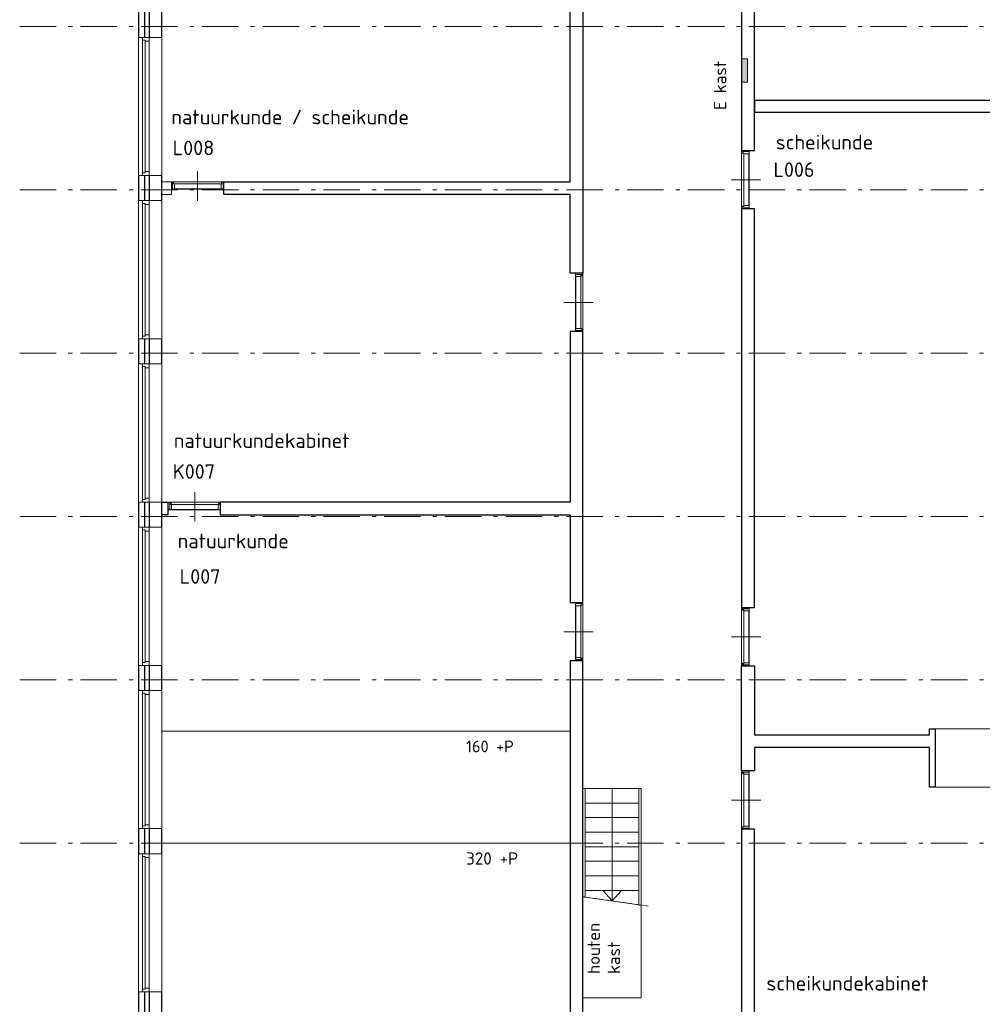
# Model space of a CAD drawing. Header units: millimetres. Extents: x -28579 to 211491, y -26192 to 102706.
# Tile 2 of 48: x -12142 to 4363, y -14094 to 2791. Entities that reach past the tile are written whole.
import ezdxf

# ---------------------------------------------------------------- set-up
doc = ezdxf.new("R2010")
doc.units = ezdxf.units.MM
doc.header["$LTSCALE"] = 100
doc.linetypes.add('STYLE_06', pattern=[1.041641, 0.625, -0.208282, 0.069427, -0.138931])
doc.layers.add('AL22FF1-_KALKZANDST', color=2, linetype='Continuous')
doc.layers.add('None', color=7, linetype='Continuous', lineweight=5)
doc.styles.add('Tekton Plus Regular', font='isocpeur.ttf')

# ---------------------------------------------------------------- blocks, each defined once
blk = doc.blocks.new('Group-57')
at = {"color": 8, "linetype": 'Continuous', "lineweight": 5}
blk.add_wipeout([(-56967, -27760), (-56967, -29619), (-55967, -29760), (-55967, -27760)], dxfattribs=at).dxf.layer = 'None'
at = {"layer": 'None', "color": 8, "linetype": 'STYLE_06', "lineweight": 5}
blk.add_line((-55847, -29777), (-57118, -29597), dxfattribs=at)
at = {"layer": 'None', "color": 8, "linetype": 'Continuous', "lineweight": 5}
blk.add_lwpolyline([(-56967, -27760), (-56967, -29619), (-55967, -29760), (-55967, -27760)], close=True, dxfattribs=at)
at = {"color": 8, "linetype": 'Continuous', "lineweight": 5}
blk.add_wipeout([(-56967, -27760), (-55967, -27760), (-55967, -28010), (-56967, -28010)], dxfattribs=at).dxf.layer = 'None'
at = {"layer": 'None', "color": 8, "linetype": 'Continuous', "lineweight": 5}
blk.add_lwpolyline([(-56967, -27760), (-55967, -27760), (-55967, -28010), (-56967, -28010)], close=True, dxfattribs=at)
at = {"color": 8, "linetype": 'Continuous', "lineweight": 5}
blk.add_wipeout([(-56967, -28010), (-55967, -28010), (-55967, -28260), (-56967, -28260)], dxfattribs=at).dxf.layer = 'None'
at = {"layer": 'None', "color": 8, "linetype": 'Continuous', "lineweight": 5}
blk.add_lwpolyline([(-56967, -28010), (-55967, -28010), (-55967, -28260), (-56967, -28260)], close=True, dxfattribs=at)
at = {"color": 8, "linetype": 'Continuous', "lineweight": 5}
blk.add_wipeout([(-56967, -28260), (-55967, -28260), (-55967, -28510), (-56967, -28510)], dxfattribs=at).dxf.layer = 'None'
at = {"layer": 'None', "color": 8, "linetype": 'Continuous', "lineweight": 5}
blk.add_lwpolyline([(-56967, -28260), (-55967, -28260), (-55967, -28510), (-56967, -28510)], close=True, dxfattribs=at)
at = {"color": 8, "linetype": 'Continuous', "lineweight": 5}
blk.add_wipeout([(-56967, -28510), (-55967, -28510), (-55967, -28760), (-56967, -28760)], dxfattribs=at).dxf.layer = 'None'
at = {"layer": 'None', "color": 8, "linetype": 'Continuous', "lineweight": 5}
blk.add_lwpolyline([(-56967, -28510), (-55967, -28510), (-55967, -28760), (-56967, -28760)], close=True, dxfattribs=at)
at = {"color": 8, "linetype": 'Continuous', "lineweight": 5}
blk.add_wipeout([(-56967, -28760), (-55967, -28760), (-55967, -29010), (-56967, -29010)], dxfattribs=at).dxf.layer = 'None'
at = {"layer": 'None', "color": 8, "linetype": 'Continuous', "lineweight": 5}
blk.add_lwpolyline([(-56967, -28760), (-55967, -28760), (-55967, -29010), (-56967, -29010)], close=True, dxfattribs=at)
at = {"color": 8, "linetype": 'Continuous', "lineweight": 5}
blk.add_wipeout([(-56967, -29010), (-55967, -29010), (-55967, -29260), (-56967, -29260)], dxfattribs=at).dxf.layer = 'None'
at = {"layer": 'None', "color": 8, "linetype": 'Continuous', "lineweight": 5}
blk.add_lwpolyline([(-56967, -29010), (-55967, -29010), (-55967, -29260), (-56967, -29260)], close=True, dxfattribs=at)
at = {"color": 8, "linetype": 'Continuous', "lineweight": 5}
blk.add_wipeout([(-56967, -29260), (-55967, -29260), (-55967, -29510), (-56967, -29510)], dxfattribs=at).dxf.layer = 'None'
at = {"layer": 'None', "color": 8, "linetype": 'Continuous', "lineweight": 5}
for p, q in [((-56467, -27760), (-56467, -29689)), ((-56467, -29689), (-56627, -29510)), ((-56467, -29689), (-56307, -29510))]:
    blk.add_line(p, q, dxfattribs=at)
blk.add_lwpolyline([(-56967, -29260), (-55967, -29260), (-55967, -29510), (-56967, -29510)], close=True, dxfattribs=at)
at = {"color": 8, "linetype": 'Continuous', "lineweight": 5}
for points in [[(-56967, -27760), (-56927, -27760), (-56927, -29619), (-56967, -29619)], [(-56007, -27760), (-55967, -27760), (-55967, -29760), (-56007, -29760)]]:
    blk.add_wipeout(points, dxfattribs=at).dxf.layer = 'None'
at = {"layer": 'None', "color": 8, "linetype": 'Continuous', "lineweight": 5}
for points in [[(-56967, -27760), (-56927, -27760), (-56927, -29619), (-56967, -29619)], [(-56007, -27760), (-55967, -27760), (-55967, -29760), (-56007, -29760)]]:
    blk.add_lwpolyline(points, close=True, dxfattribs=at)
blk = doc.blocks.new('Group-68')
at = {"color": 8, "linetype": 'Continuous', "lineweight": 5}
blk.add_wipeout([(-63187, -22980), (-64053, -22980), (-64053, -22850), (-63187, -22850)], dxfattribs=at).dxf.layer = 'None'
at = {"layer": 'None', "color": 8, "linetype": 'Continuous', "lineweight": 5}
blk.add_lwpolyline([(-63187, -22980), (-64053, -22980), (-64053, -22850), (-63187, -22850)], close=True, dxfattribs=at)
at = {"color": 8, "linetype": 'Continuous', "lineweight": 5}
blk.add_wipeout([(-63210, -22889), (-64030, -22889), (-64030, -22850), (-63210, -22850)], dxfattribs=at).dxf.layer = 'None'
at = {"layer": 'None', "color": 8, "linetype": 'Continuous', "lineweight": 5}
blk.add_lwpolyline([(-63210, -22889), (-64030, -22889), (-64030, -22850), (-63210, -22850)], close=True, dxfattribs=at)
at = {"color": 8, "linetype": 'Continuous', "lineweight": 5}
blk.add_wipeout([(-63220, -22975), (-64020, -22975), (-64020, -22889), (-63220, -22889)], dxfattribs=at).dxf.layer = 'None'
at = {"layer": 'None', "color": 8, "linetype": 'Continuous', "lineweight": 5}
for p, q in [((-63622, -22677), (-63622, -23177)), ((-64053, -22965), (-64053, -22865)), ((-63187, -22965), (-63187, -22865))]:
    blk.add_line(p, q, dxfattribs=at)
for points in [[(-64070, -22865), (-64070, -22850), (-64035, -22850), (-64035, -22889), (-64020, -22889), (-64020, -22980), (-64070, -22980), (-64070, -22965)], [(-63170, -22865), (-63170, -22850), (-63205, -22850), (-63205, -22889), (-63220, -22889), (-63220, -22980), (-63170, -22980), (-63170, -22965)]]:
    blk.add_lwpolyline(points, dxfattribs=at)
blk.add_lwpolyline([(-63220, -22975), (-64020, -22975), (-64020, -22889), (-63220, -22889)], close=True, dxfattribs=at)
blk = doc.blocks.new('Group-70')
at = {"color": 8, "linetype": 'Continuous', "lineweight": 5}
blk.add_wipeout([(-54117, -16839), (-54117, -17801), (-54247, -17801), (-54247, -16839)], dxfattribs=at).dxf.layer = 'None'
at = {"layer": 'None', "color": 8, "linetype": 'Continuous', "lineweight": 5}
blk.add_lwpolyline([(-54117, -16839), (-54117, -17801), (-54247, -17801), (-54247, -16839)], close=True, dxfattribs=at)
at = {"color": 8, "linetype": 'Continuous', "lineweight": 5}
blk.add_wipeout([(-54208, -16865), (-54208, -17776), (-54247, -17776), (-54247, -16865)], dxfattribs=at).dxf.layer = 'None'
at = {"layer": 'None', "color": 8, "linetype": 'Continuous', "lineweight": 5}
blk.add_lwpolyline([(-54208, -16865), (-54208, -17776), (-54247, -17776), (-54247, -16865)], close=True, dxfattribs=at)
at = {"color": 8, "linetype": 'Continuous', "lineweight": 5}
blk.add_wipeout([(-54122, -16876), (-54122, -17765), (-54208, -17765), (-54208, -16876)], dxfattribs=at).dxf.layer = 'None'
at = {"layer": 'None', "color": 8, "linetype": 'Continuous', "lineweight": 5}
for p, q in [((-54132, -16839), (-54232, -16839)), ((-54420, -17323), (-53920, -17323)), ((-54132, -17801), (-54232, -17801))]:
    blk.add_line(p, q, dxfattribs=at)
for points in [[(-54232, -16820), (-54247, -16820), (-54247, -16859), (-54208, -16859), (-54208, -16876), (-54117, -16876), (-54117, -16820), (-54132, -16820)], [(-54232, -17820), (-54247, -17820), (-54247, -17781), (-54208, -17781), (-54208, -17765), (-54117, -17765), (-54117, -17820), (-54132, -17820)]]:
    blk.add_lwpolyline(points, dxfattribs=at)
blk.add_lwpolyline([(-54122, -16876), (-54122, -17765), (-54208, -17765), (-54208, -16876)], close=True, dxfattribs=at)
blk = doc.blocks.new('Group-71')
at = {"color": 8, "linetype": 'Continuous', "lineweight": 5}
blk.add_wipeout([(-54117, -24679), (-54117, -25641), (-54247, -25641), (-54247, -24679)], dxfattribs=at).dxf.layer = 'None'
at = {"layer": 'None', "color": 8, "linetype": 'Continuous', "lineweight": 5}
blk.add_lwpolyline([(-54117, -24679), (-54117, -25641), (-54247, -25641), (-54247, -24679)], close=True, dxfattribs=at)
at = {"color": 8, "linetype": 'Continuous', "lineweight": 5}
blk.add_wipeout([(-54208, -24705), (-54208, -25616), (-54247, -25616), (-54247, -24705)], dxfattribs=at).dxf.layer = 'None'
at = {"layer": 'None', "color": 8, "linetype": 'Continuous', "lineweight": 5}
blk.add_lwpolyline([(-54208, -24705), (-54208, -25616), (-54247, -25616), (-54247, -24705)], close=True, dxfattribs=at)
at = {"color": 8, "linetype": 'Continuous', "lineweight": 5}
blk.add_wipeout([(-54122, -24716), (-54122, -25605), (-54208, -25605), (-54208, -24716)], dxfattribs=at).dxf.layer = 'None'
at = {"layer": 'None', "color": 8, "linetype": 'Continuous', "lineweight": 5}
for p, q in [((-54132, -24679), (-54232, -24679)), ((-54420, -25163), (-53920, -25163)), ((-54132, -25641), (-54232, -25641))]:
    blk.add_line(p, q, dxfattribs=at)
for points in [[(-54232, -24660), (-54247, -24660), (-54247, -24699), (-54208, -24699), (-54208, -24716), (-54117, -24716), (-54117, -24660), (-54132, -24660)], [(-54232, -25660), (-54247, -25660), (-54247, -25621), (-54208, -25621), (-54208, -25605), (-54117, -25605), (-54117, -25660), (-54132, -25660)]]:
    blk.add_lwpolyline(points, dxfattribs=at)
blk.add_lwpolyline([(-54122, -24716), (-54122, -25605), (-54208, -25605), (-54208, -24716)], close=True, dxfattribs=at)
blk = doc.blocks.new('Group-72')
at = {"color": 8, "linetype": 'Continuous', "lineweight": 5}
blk.add_wipeout([(-54117, -27479), (-54117, -28441), (-54247, -28441), (-54247, -27479)], dxfattribs=at).dxf.layer = 'None'
at = {"layer": 'None', "color": 8, "linetype": 'Continuous', "lineweight": 5}
blk.add_lwpolyline([(-54117, -27479), (-54117, -28441), (-54247, -28441), (-54247, -27479)], close=True, dxfattribs=at)
at = {"color": 8, "linetype": 'Continuous', "lineweight": 5}
blk.add_wipeout([(-54208, -27505), (-54208, -28416), (-54247, -28416), (-54247, -27505)], dxfattribs=at).dxf.layer = 'None'
at = {"layer": 'None', "color": 8, "linetype": 'Continuous', "lineweight": 5}
blk.add_lwpolyline([(-54208, -27505), (-54208, -28416), (-54247, -28416), (-54247, -27505)], close=True, dxfattribs=at)
at = {"color": 8, "linetype": 'Continuous', "lineweight": 5}
blk.add_wipeout([(-54122, -27516), (-54122, -28405), (-54208, -28405), (-54208, -27516)], dxfattribs=at).dxf.layer = 'None'
at = {"layer": 'None', "color": 8, "linetype": 'Continuous', "lineweight": 5}
for p, q in [((-54132, -27479), (-54232, -27479)), ((-54420, -27963), (-53920, -27963)), ((-54132, -28441), (-54232, -28441))]:
    blk.add_line(p, q, dxfattribs=at)
for points in [[(-54232, -27460), (-54247, -27460), (-54247, -27499), (-54208, -27499), (-54208, -27516), (-54117, -27516), (-54117, -27460), (-54132, -27460)], [(-54232, -28460), (-54247, -28460), (-54247, -28421), (-54208, -28421), (-54208, -28405), (-54117, -28405), (-54117, -28460), (-54132, -28460)]]:
    blk.add_lwpolyline(points, dxfattribs=at)
blk.add_lwpolyline([(-54122, -27516), (-54122, -28405), (-54208, -28405), (-54208, -27516)], close=True, dxfattribs=at)
blk = doc.blocks.new('Group-73')
at = {"color": 8, "linetype": 'Continuous', "lineweight": 5}
blk.add_wipeout([(-57097, -24589), (-57097, -25551), (-56967, -25551), (-56967, -24589)], dxfattribs=at).dxf.layer = 'None'
at = {"layer": 'None', "color": 8, "linetype": 'Continuous', "lineweight": 5}
blk.add_lwpolyline([(-57097, -24589), (-57097, -25551), (-56967, -25551), (-56967, -24589)], close=True, dxfattribs=at)
at = {"color": 8, "linetype": 'Continuous', "lineweight": 5}
blk.add_wipeout([(-57006, -24615), (-57006, -25526), (-56967, -25526), (-56967, -24615)], dxfattribs=at).dxf.layer = 'None'
at = {"layer": 'None', "color": 8, "linetype": 'Continuous', "lineweight": 5}
blk.add_lwpolyline([(-57006, -24615), (-57006, -25526), (-56967, -25526), (-56967, -24615)], close=True, dxfattribs=at)
at = {"color": 8, "linetype": 'Continuous', "lineweight": 5}
blk.add_wipeout([(-57092, -24626), (-57092, -25515), (-57006, -25515), (-57006, -24626)], dxfattribs=at).dxf.layer = 'None'
at = {"layer": 'None', "color": 8, "linetype": 'Continuous', "lineweight": 5}
for p, q in [((-57082, -24589), (-56982, -24589)), ((-56793, -25073), (-57293, -25073)), ((-57082, -25551), (-56982, -25551))]:
    blk.add_line(p, q, dxfattribs=at)
for points in [[(-56982, -24570), (-56967, -24570), (-56967, -24609), (-57006, -24609), (-57006, -24626), (-57097, -24626), (-57097, -24570), (-57082, -24570)], [(-56982, -25570), (-56967, -25570), (-56967, -25531), (-57006, -25531), (-57006, -25515), (-57097, -25515), (-57097, -25570), (-57082, -25570)]]:
    blk.add_lwpolyline(points, dxfattribs=at)
blk.add_lwpolyline([(-57092, -24626), (-57092, -25515), (-57006, -25515), (-57006, -24626)], close=True, dxfattribs=at)
blk = doc.blocks.new('Group-74')
at = {"color": 8, "linetype": 'Continuous', "lineweight": 5}
blk.add_wipeout([(-57097, -18944), (-57097, -19906), (-56967, -19906), (-56967, -18944)], dxfattribs=at).dxf.layer = 'None'
at = {"layer": 'None', "color": 8, "linetype": 'Continuous', "lineweight": 5}
blk.add_lwpolyline([(-57097, -18944), (-57097, -19906), (-56967, -19906), (-56967, -18944)], close=True, dxfattribs=at)
at = {"color": 8, "linetype": 'Continuous', "lineweight": 5}
blk.add_wipeout([(-57006, -18970), (-57006, -19881), (-56967, -19881), (-56967, -18970)], dxfattribs=at).dxf.layer = 'None'
at = {"layer": 'None', "color": 8, "linetype": 'Continuous', "lineweight": 5}
blk.add_lwpolyline([(-57006, -18970), (-57006, -19881), (-56967, -19881), (-56967, -18970)], close=True, dxfattribs=at)
at = {"color": 8, "linetype": 'Continuous', "lineweight": 5}
blk.add_wipeout([(-57092, -18981), (-57092, -19870), (-57006, -19870), (-57006, -18981)], dxfattribs=at).dxf.layer = 'None'
at = {"layer": 'None', "color": 8, "linetype": 'Continuous', "lineweight": 5}
for p, q in [((-57082, -18944), (-56982, -18944)), ((-56793, -19428), (-57293, -19428)), ((-57082, -19906), (-56982, -19906))]:
    blk.add_line(p, q, dxfattribs=at)
for points in [[(-56982, -18925), (-56967, -18925), (-56967, -18964), (-57006, -18964), (-57006, -18981), (-57097, -18981), (-57097, -18925), (-57082, -18925)], [(-56982, -19925), (-56967, -19925), (-56967, -19886), (-57006, -19886), (-57006, -19870), (-57097, -19870), (-57097, -19925), (-57082, -19925)]]:
    blk.add_lwpolyline(points, dxfattribs=at)
blk.add_lwpolyline([(-57092, -18981), (-57092, -19870), (-57006, -19870), (-57006, -18981)], close=True, dxfattribs=at)
blk = doc.blocks.new('Group-77')
at = {"color": 8, "linetype": 'Continuous', "lineweight": 5}
blk.add_wipeout([(-64521, -28880), (-64407, -28880), (-64407, -31250), (-64521, -31250)], dxfattribs=at).dxf.layer = 'None'
at = {"layer": 'None', "color": 8, "linetype": 'Continuous', "lineweight": 5}
blk.add_lwpolyline([(-64521, -28880), (-64407, -28880), (-64407, -31250), (-64521, -31250)], close=True, dxfattribs=at)
at = {"color": 8, "linetype": 'Continuous', "lineweight": 5}
blk.add_wipeout([(-64587, -28880), (-64187, -28880), (-64187, -31250), (-64587, -31250)], dxfattribs=at).dxf.layer = 'None'
at = {"layer": 'None', "color": 8, "linetype": 'Continuous', "lineweight": 5}
blk.add_lwpolyline([(-64587, -28880), (-64187, -28880), (-64187, -31250), (-64587, -31250)], close=True, dxfattribs=at)
at = {"color": 8, "linetype": 'Continuous', "lineweight": 5}
blk.add_wipeout([(-64521, -28880), (-64407, -28880), (-64407, -31250), (-64521, -31250)], dxfattribs=at).dxf.layer = 'None'
at = {"layer": 'None', "color": 8, "linetype": 'Continuous', "lineweight": 5}
blk.add_lwpolyline([(-64521, -28880), (-64407, -28880), (-64407, -31250), (-64521, -31250)], close=True, dxfattribs=at)
at = {"color": 8, "linetype": 'Continuous', "lineweight": 5}
for points in [[(-64521, -28880), (-64407, -28880), (-64407, -28947), (-64471, -28947), (-64471, -28927), (-64521, -28927)], [(-64521, -31250), (-64407, -31250), (-64407, -31183), (-64471, -31183), (-64471, -31203), (-64521, -31203)]]:
    blk.add_wipeout(points, dxfattribs=at).dxf.layer = 'None'
at = {"layer": 'None', "color": 8, "linetype": 'Continuous', "lineweight": 5}
blk.add_line((-64471, -28947), (-64471, -31203), dxfattribs=at)
for points in [[(-64521, -28880), (-64407, -28880), (-64407, -28947), (-64471, -28947), (-64471, -28927), (-64521, -28927)], [(-64521, -31250), (-64407, -31250), (-64407, -31183), (-64471, -31183), (-64471, -31203), (-64521, -31203)]]:
    blk.add_lwpolyline(points, close=True, dxfattribs=at)
blk = doc.blocks.new('Group-78')
at = {"color": 8, "linetype": 'Continuous', "lineweight": 5}
blk.add_wipeout([(-64521, -26080), (-64407, -26080), (-64407, -28450), (-64521, -28450)], dxfattribs=at).dxf.layer = 'None'
at = {"layer": 'None', "color": 8, "linetype": 'Continuous', "lineweight": 5}
blk.add_lwpolyline([(-64521, -26080), (-64407, -26080), (-64407, -28450), (-64521, -28450)], close=True, dxfattribs=at)
at = {"color": 8, "linetype": 'Continuous', "lineweight": 5}
blk.add_wipeout([(-64587, -26080), (-64187, -26080), (-64187, -28450), (-64587, -28450)], dxfattribs=at).dxf.layer = 'None'
at = {"layer": 'None', "color": 8, "linetype": 'Continuous', "lineweight": 5}
blk.add_lwpolyline([(-64587, -26080), (-64187, -26080), (-64187, -28450), (-64587, -28450)], close=True, dxfattribs=at)
at = {"color": 8, "linetype": 'Continuous', "lineweight": 5}
blk.add_wipeout([(-64521, -26080), (-64407, -26080), (-64407, -28450), (-64521, -28450)], dxfattribs=at).dxf.layer = 'None'
at = {"layer": 'None', "color": 8, "linetype": 'Continuous', "lineweight": 5}
blk.add_lwpolyline([(-64521, -26080), (-64407, -26080), (-64407, -28450), (-64521, -28450)], close=True, dxfattribs=at)
at = {"color": 8, "linetype": 'Continuous', "lineweight": 5}
for points in [[(-64521, -26080), (-64407, -26080), (-64407, -26147), (-64471, -26147), (-64471, -26127), (-64521, -26127)], [(-64521, -28450), (-64407, -28450), (-64407, -28383), (-64471, -28383), (-64471, -28403), (-64521, -28403)]]:
    blk.add_wipeout(points, dxfattribs=at).dxf.layer = 'None'
at = {"layer": 'None', "color": 8, "linetype": 'Continuous', "lineweight": 5}
blk.add_line((-64471, -26147), (-64471, -28403), dxfattribs=at)
for points in [[(-64521, -26080), (-64407, -26080), (-64407, -26147), (-64471, -26147), (-64471, -26127), (-64521, -26127)], [(-64521, -28450), (-64407, -28450), (-64407, -28383), (-64471, -28383), (-64471, -28403), (-64521, -28403)]]:
    blk.add_lwpolyline(points, close=True, dxfattribs=at)
blk = doc.blocks.new('Group-79')
at = {"color": 8, "linetype": 'Continuous', "lineweight": 5}
blk.add_wipeout([(-64521, -23280), (-64407, -23280), (-64407, -25650), (-64521, -25650)], dxfattribs=at).dxf.layer = 'None'
at = {"layer": 'None', "color": 8, "linetype": 'Continuous', "lineweight": 5}
blk.add_lwpolyline([(-64521, -23280), (-64407, -23280), (-64407, -25650), (-64521, -25650)], close=True, dxfattribs=at)
at = {"color": 8, "linetype": 'Continuous', "lineweight": 5}
blk.add_wipeout([(-64587, -23280), (-64187, -23280), (-64187, -25650), (-64587, -25650)], dxfattribs=at).dxf.layer = 'None'
at = {"layer": 'None', "color": 8, "linetype": 'Continuous', "lineweight": 5}
blk.add_lwpolyline([(-64587, -23280), (-64187, -23280), (-64187, -25650), (-64587, -25650)], close=True, dxfattribs=at)
at = {"color": 8, "linetype": 'Continuous', "lineweight": 5}
blk.add_wipeout([(-64521, -23280), (-64407, -23280), (-64407, -25650), (-64521, -25650)], dxfattribs=at).dxf.layer = 'None'
at = {"layer": 'None', "color": 8, "linetype": 'Continuous', "lineweight": 5}
blk.add_lwpolyline([(-64521, -23280), (-64407, -23280), (-64407, -25650), (-64521, -25650)], close=True, dxfattribs=at)
at = {"color": 8, "linetype": 'Continuous', "lineweight": 5}
for points in [[(-64521, -23280), (-64407, -23280), (-64407, -23347), (-64471, -23347), (-64471, -23327), (-64521, -23327)], [(-64521, -25650), (-64407, -25650), (-64407, -25583), (-64471, -25583), (-64471, -25603), (-64521, -25603)]]:
    blk.add_wipeout(points, dxfattribs=at).dxf.layer = 'None'
at = {"layer": 'None', "color": 8, "linetype": 'Continuous', "lineweight": 5}
blk.add_line((-64471, -23347), (-64471, -25603), dxfattribs=at)
for points in [[(-64521, -23280), (-64407, -23280), (-64407, -23347), (-64471, -23347), (-64471, -23327), (-64521, -23327)], [(-64521, -25650), (-64407, -25650), (-64407, -25583), (-64471, -25583), (-64471, -25603), (-64521, -25603)]]:
    blk.add_lwpolyline(points, close=True, dxfattribs=at)
blk = doc.blocks.new('Group-80')
at = {"color": 8, "linetype": 'Continuous', "lineweight": 5}
blk.add_wipeout([(-64521, -20480), (-64407, -20480), (-64407, -22850), (-64521, -22850)], dxfattribs=at).dxf.layer = 'None'
at = {"layer": 'None', "color": 8, "linetype": 'Continuous', "lineweight": 5}
blk.add_lwpolyline([(-64521, -20480), (-64407, -20480), (-64407, -22850), (-64521, -22850)], close=True, dxfattribs=at)
at = {"color": 8, "linetype": 'Continuous', "lineweight": 5}
blk.add_wipeout([(-64587, -20480), (-64187, -20480), (-64187, -22850), (-64587, -22850)], dxfattribs=at).dxf.layer = 'None'
at = {"layer": 'None', "color": 8, "linetype": 'Continuous', "lineweight": 5}
blk.add_lwpolyline([(-64587, -20480), (-64187, -20480), (-64187, -22850), (-64587, -22850)], close=True, dxfattribs=at)
at = {"color": 8, "linetype": 'Continuous', "lineweight": 5}
blk.add_wipeout([(-64521, -20480), (-64407, -20480), (-64407, -22850), (-64521, -22850)], dxfattribs=at).dxf.layer = 'None'
at = {"layer": 'None', "color": 8, "linetype": 'Continuous', "lineweight": 5}
blk.add_lwpolyline([(-64521, -20480), (-64407, -20480), (-64407, -22850), (-64521, -22850)], close=True, dxfattribs=at)
at = {"color": 8, "linetype": 'Continuous', "lineweight": 5}
for points in [[(-64521, -20480), (-64407, -20480), (-64407, -20547), (-64471, -20547), (-64471, -20527), (-64521, -20527)], [(-64521, -22850), (-64407, -22850), (-64407, -22783), (-64471, -22783), (-64471, -22803), (-64521, -22803)]]:
    blk.add_wipeout(points, dxfattribs=at).dxf.layer = 'None'
at = {"layer": 'None', "color": 8, "linetype": 'Continuous', "lineweight": 5}
blk.add_line((-64471, -20547), (-64471, -22803), dxfattribs=at)
for points in [[(-64521, -20480), (-64407, -20480), (-64407, -20547), (-64471, -20547), (-64471, -20527), (-64521, -20527)], [(-64521, -22850), (-64407, -22850), (-64407, -22783), (-64471, -22783), (-64471, -22803), (-64521, -22803)]]:
    blk.add_lwpolyline(points, close=True, dxfattribs=at)
blk = doc.blocks.new('Group-81')
at = {"color": 8, "linetype": 'Continuous', "lineweight": 5}
blk.add_wipeout([(-64521, -17680), (-64407, -17680), (-64407, -20050), (-64521, -20050)], dxfattribs=at).dxf.layer = 'None'
at = {"layer": 'None', "color": 8, "linetype": 'Continuous', "lineweight": 5}
blk.add_lwpolyline([(-64521, -17680), (-64407, -17680), (-64407, -20050), (-64521, -20050)], close=True, dxfattribs=at)
at = {"color": 8, "linetype": 'Continuous', "lineweight": 5}
blk.add_wipeout([(-64587, -17680), (-64187, -17680), (-64187, -20050), (-64587, -20050)], dxfattribs=at).dxf.layer = 'None'
at = {"layer": 'None', "color": 8, "linetype": 'Continuous', "lineweight": 5}
blk.add_lwpolyline([(-64587, -17680), (-64187, -17680), (-64187, -20050), (-64587, -20050)], close=True, dxfattribs=at)
at = {"color": 8, "linetype": 'Continuous', "lineweight": 5}
blk.add_wipeout([(-64521, -17680), (-64407, -17680), (-64407, -20050), (-64521, -20050)], dxfattribs=at).dxf.layer = 'None'
at = {"layer": 'None', "color": 8, "linetype": 'Continuous', "lineweight": 5}
blk.add_lwpolyline([(-64521, -17680), (-64407, -17680), (-64407, -20050), (-64521, -20050)], close=True, dxfattribs=at)
at = {"color": 8, "linetype": 'Continuous', "lineweight": 5}
for points in [[(-64521, -17680), (-64407, -17680), (-64407, -17747), (-64471, -17747), (-64471, -17727), (-64521, -17727)], [(-64521, -20050), (-64407, -20050), (-64407, -19983), (-64471, -19983), (-64471, -20003), (-64521, -20003)]]:
    blk.add_wipeout(points, dxfattribs=at).dxf.layer = 'None'
at = {"layer": 'None', "color": 8, "linetype": 'Continuous', "lineweight": 5}
blk.add_line((-64471, -17747), (-64471, -20003), dxfattribs=at)
for points in [[(-64521, -17680), (-64407, -17680), (-64407, -17747), (-64471, -17747), (-64471, -17727), (-64521, -17727)], [(-64521, -20050), (-64407, -20050), (-64407, -19983), (-64471, -19983), (-64471, -20003), (-64521, -20003)]]:
    blk.add_lwpolyline(points, close=True, dxfattribs=at)
blk = doc.blocks.new('Group-82')
at = {"color": 8, "linetype": 'Continuous', "lineweight": 5}
blk.add_wipeout([(-64521, -14880), (-64407, -14880), (-64407, -17250), (-64521, -17250)], dxfattribs=at).dxf.layer = 'None'
at = {"layer": 'None', "color": 8, "linetype": 'Continuous', "lineweight": 5}
blk.add_lwpolyline([(-64521, -14880), (-64407, -14880), (-64407, -17250), (-64521, -17250)], close=True, dxfattribs=at)
at = {"color": 8, "linetype": 'Continuous', "lineweight": 5}
blk.add_wipeout([(-64587, -14880), (-64187, -14880), (-64187, -17250), (-64587, -17250)], dxfattribs=at).dxf.layer = 'None'
at = {"layer": 'None', "color": 8, "linetype": 'Continuous', "lineweight": 5}
blk.add_lwpolyline([(-64587, -14880), (-64187, -14880), (-64187, -17250), (-64587, -17250)], close=True, dxfattribs=at)
at = {"color": 8, "linetype": 'Continuous', "lineweight": 5}
blk.add_wipeout([(-64521, -14880), (-64407, -14880), (-64407, -17250), (-64521, -17250)], dxfattribs=at).dxf.layer = 'None'
at = {"layer": 'None', "color": 8, "linetype": 'Continuous', "lineweight": 5}
blk.add_lwpolyline([(-64521, -14880), (-64407, -14880), (-64407, -17250), (-64521, -17250)], close=True, dxfattribs=at)
at = {"color": 8, "linetype": 'Continuous', "lineweight": 5}
for points in [[(-64521, -14880), (-64407, -14880), (-64407, -14947), (-64471, -14947), (-64471, -14927), (-64521, -14927)], [(-64521, -17250), (-64407, -17250), (-64407, -17183), (-64471, -17183), (-64471, -17203), (-64521, -17203)]]:
    blk.add_wipeout(points, dxfattribs=at).dxf.layer = 'None'
at = {"layer": 'None', "color": 8, "linetype": 'Continuous', "lineweight": 5}
blk.add_line((-64471, -14947), (-64471, -17203), dxfattribs=at)
for points in [[(-64521, -14880), (-64407, -14880), (-64407, -14947), (-64471, -14947), (-64471, -14927), (-64521, -14927)], [(-64521, -17250), (-64407, -17250), (-64407, -17183), (-64471, -17183), (-64471, -17203), (-64521, -17203)]]:
    blk.add_lwpolyline(points, close=True, dxfattribs=at)
blk = doc.blocks.new('Group-87')
at = {"color": 8, "linetype": 'Continuous', "lineweight": 5}
blk.add_wipeout([(-63139, -17485), (-64005, -17485), (-64005, -17355), (-63139, -17355)], dxfattribs=at).dxf.layer = 'None'
at = {"layer": 'None', "color": 8, "linetype": 'Continuous', "lineweight": 5}
blk.add_lwpolyline([(-63139, -17485), (-64005, -17485), (-64005, -17355), (-63139, -17355)], close=True, dxfattribs=at)
at = {"color": 8, "linetype": 'Continuous', "lineweight": 5}
blk.add_wipeout([(-63162, -17394), (-63982, -17394), (-63982, -17355), (-63162, -17355)], dxfattribs=at).dxf.layer = 'None'
at = {"layer": 'None', "color": 8, "linetype": 'Continuous', "lineweight": 5}
blk.add_lwpolyline([(-63162, -17394), (-63982, -17394), (-63982, -17355), (-63162, -17355)], close=True, dxfattribs=at)
at = {"color": 8, "linetype": 'Continuous', "lineweight": 5}
blk.add_wipeout([(-63172, -17480), (-63972, -17480), (-63972, -17394), (-63172, -17394)], dxfattribs=at).dxf.layer = 'None'
at = {"layer": 'None', "color": 8, "linetype": 'Continuous', "lineweight": 5}
for p, q in [((-63574, -17182), (-63574, -17682)), ((-64005, -17470), (-64005, -17370)), ((-63139, -17470), (-63139, -17370))]:
    blk.add_line(p, q, dxfattribs=at)
for points in [[(-64022, -17370), (-64022, -17355), (-63987, -17355), (-63987, -17394), (-63972, -17394), (-63972, -17485), (-64022, -17485), (-64022, -17470)], [(-63122, -17370), (-63122, -17355), (-63157, -17355), (-63157, -17394), (-63172, -17394), (-63172, -17485), (-63122, -17485), (-63122, -17470)]]:
    blk.add_lwpolyline(points, dxfattribs=at)
blk.add_lwpolyline([(-63172, -17480), (-63972, -17480), (-63972, -17394), (-63172, -17394)], close=True, dxfattribs=at)

msp = doc.modelspace()

# ---------------------------------------------------------------- block references
at = {"layer": 'None', "color": 7}
for name in ['Group-74', 'Group-68', 'Group-73', 'Group-57']:
    msp.add_blockref(name, (54483, 17368), dxfattribs=at)

# ---------------------------------------------------------------- wipeouts: each hides what was drawn before it
at = {"color": 43, "linetype": 'Continuous', "lineweight": 9}
msp.add_wipeout([(53.44, 1243), (53.44, 2085.70003), (-290, 2085.70003), (-290, 1243)], dxfattribs=at).dxf.layer = 'None'
at = {"color": 8, "linetype": 'Continuous', "lineweight": 5}
for points in [[(-9704, -207), (-9539, -207), (-9539, 13), (-9704, 13)], [(3556, -9372), (5156, -9372), (5156, -10372), (3556, -10372)]]:
    msp.add_wipeout(points, dxfattribs=at).dxf.layer = 'None'

# ---------------------------------------------------------------- next in the draw order: linework, layer by layer
at = {"layer": 'None', "color": 8, "linetype": 'Continuous', "lineweight": 5}
msp.add_line((-1484, -12392), (-1484, -13984), dxfattribs=at)
for points in [[(-9704, -207), (-9539, -207), (-9539, 13), (-9704, 13)], [(3556, -9372), (5156, -9372), (5156, -10372), (3556, -10372)]]:
    msp.add_lwpolyline(points, close=True, dxfattribs=at)

# ---------------------------------------------------------------- next in the draw order: texts
at = {"layer": 'None', "color": 43, "insert": (-237.85297, 1243), "char_height": 211.792969, "attachment_point": 1, "rotation": 90, "line_spacing_factor": 0.976858, "style": 'Tekton Plus Regular'}
msp.add_mtext('E kast', dxfattribs=at)

# ---------------------------------------------------------------- next in the draw order: wipeouts: each hides what was drawn before it
at = {"color": 8, "linetype": 'Continuous', "lineweight": 5}
msp.add_wipeout([(-8639, -207), (-8639, 13), (-2704, 13), (-2704, 6623), (-2484, 6623), (-2484, -1557), (-2704, -1557), (-2704, -207)], dxfattribs=at).dxf.layer = 'None'

# ---------------------------------------------------------------- next in the draw order: linework, layer by layer
at = {"layer": 'AL22FF1-_KALKZANDST'}
msp.add_lwpolyline([(-8639, -207), (-8639, 13), (-2704, 13), (-2704, 6623), (-2484, 6623), (-2484, -1557), (-2704, -1557), (-2704, -207)], close=True, dxfattribs=at)

# ---------------------------------------------------------------- next in the draw order: wipeouts: each hides what was drawn before it
at = {"color": 8, "linetype": 'Continuous', "lineweight": 5}
msp.add_wipeout([(3456, -9372), (3556, -9372), (3556, -9472), (3556, -9692), (3556, -10372), (3456, -10372), (3456, -9692), (456, -9692), (456, -10092), (236, -10092), (236, -8292), (456, -8292), (456, -9472), (3456, -9472)], dxfattribs=at).dxf.layer = 'None'

# ---------------------------------------------------------------- next in the draw order: linework, layer by layer
at = {"layer": 'AL22FF1-_KALKZANDST'}
msp.add_lwpolyline([(3456, -9372), (3556, -9372), (3556, -9472), (3556, -9692), (3556, -10372), (3456, -10372), (3456, -9692), (456, -9692), (456, -10092), (236, -10092), (236, -8292), (456, -8292), (456, -9472), (3456, -9472)], close=True, dxfattribs=at)

# ---------------------------------------------------------------- next in the draw order: wipeouts: each hides what was drawn before it
at = {"color": 8, "linetype": 'Continuous', "lineweight": 5}
msp.add_wipeout([(-9704, 14403), (-9924, 14403), (-9924, -14692), (-9904, -14692), (-9904, -14892), (-2704, -14892), (-2484, -14892), (-2484, -8202), (-2704, -8202), (-2704, -14692), (-9704, -14692)], dxfattribs=at).dxf.layer = 'None'

# ---------------------------------------------------------------- next in the draw order: linework, layer by layer
at = {"layer": 'AL22FF1-_KALKZANDST'}
msp.add_lwpolyline([(-9704, 14403), (-9924, 14403), (-9924, -14692), (-9904, -14692), (-9904, -14892), (-2704, -14892), (-2484, -14892), (-2484, -8202), (-2704, -8202), (-2704, -14692), (-9704, -14692)], close=True, dxfattribs=at)
at = {"layer": 'None', "color": 8, "linetype": 'Continuous', "lineweight": 5}
for p, q in [((-9704, -11328), (-2704, -11328)), ((-1484, -13984), (-2484, -13984))]:
    msp.add_line(p, q, dxfattribs=at)

# ---------------------------------------------------------------- next in the draw order: wipeouts: each hides what was drawn before it
at = {"color": 8, "linetype": 'Continuous', "lineweight": 5}
msp.add_wipeout([(7856, 12528), (7746, 12528), (7746, -14912), (7746, -14982), (236, -14982), (236, -15092), (7746, -15092), (7856, -15092), (7856, -14982), (7856, -14912)], dxfattribs=at).dxf.layer = 'None'

# ---------------------------------------------------------------- next in the draw order: block references
at = {"layer": 'None', "color": 7}
msp.add_blockref('Group-87', (54483, 17368), dxfattribs=at)

# ---------------------------------------------------------------- next in the draw order: wipeouts: each hides what was drawn before it
at = {"color": 8, "linetype": 'Continuous', "lineweight": 5}
for points in [[(-9994, -14687), (-9994, 14777), (-10104, 14777), (-10104, -14687), (-10104, -15092), (-9994, -15092)], [(7676, 12528), (7456, 12528), (7456, -14692), (456, -14692), (456, -11092), (236, -11092), (236, -14692), (236, -14912), (7456, -14912), (7676, -14912)], [(-2704, -5482), (-8704, -5482), (-8704, -5702), (-2704, -5702), (-2704, -7202), (-2484, -7202), (-2484, -2557), (-2704, -2557)], [(-9704, -5702), (-9604, -5702), (-9604, -5482), (-9704, -5482)], [(-4487, -9848.24), (-3605.27, -9848.24), (-3605.27, -9521), (-4487, -9521)], [(-4487, -11778.44), (-3504.37997, -11778.44), (-3504.37997, -11435), (-4487, -11435)], [(-1770.12, -13575), (-1770.12, -12608.27996), (-2457, -12608.27996), (-2457, -13575)]]:
    msp.add_wipeout(points, dxfattribs=at).dxf.layer = 'None'
at = {"color": 1, "linetype": 'Continuous', "lineweight": 35}
msp.add_wipeout([(-9540, 794.48), (-4456.73954, 794.48), (-4456.73954, 1328), (-9540, 1328)], dxfattribs=at).dxf.layer = 'None'

# ---------------------------------------------------------------- next in the draw order: linework, layer by layer
at = {"layer": 'AL22FF1-_KALKZANDST'}
for points in [[(-9994, -14687), (-9994, 14777), (-10104, 14777), (-10104, -14687), (-10104, -15092), (-9994, -15092)], [(7676, 12528), (7456, 12528), (7456, -14692), (456, -14692), (456, -11092), (236, -11092), (236, -14692), (236, -14912), (7456, -14912), (7676, -14912)], [(-2704, -5482), (-8704, -5482), (-8704, -5702), (-2704, -5702), (-2704, -7202), (-2484, -7202), (-2484, -2557), (-2704, -2557)]]:
    msp.add_lwpolyline(points, close=True, dxfattribs=at)
at = {"layer": 'None', "color": 8, "linetype": 'STYLE_06', "lineweight": 5, "ltscale": 10}
for p, q in [((-12142, -8528), (9818, -8528)), ((-12142, -11328), (9818, -11328))]:
    msp.add_line(p, q, dxfattribs=at)
at = {"layer": 'None', "color": 8, "linetype": 'Continuous', "lineweight": 5}
msp.add_lwpolyline([(-9704, -5702), (-9604, -5702), (-9604, -5482), (-9704, -5482)], close=True, dxfattribs=at)

# ---------------------------------------------------------------- next in the draw order: texts
at = {"layer": 'None', "color": 1, "char_height": 250, "attachment_point": 1, "line_spacing_factor": 0.976858, "style": 'Tekton Plus Regular'}
for s, insert in [('natuurkunde / scheikunde', (-9540, 1246.99172)), ('L008', (-9518, 717.76641)), ('L007', (-9398, -6632.23359))]:
    msp.add_mtext(s, dxfattribs=dict(at, insert=insert))
at = {"layer": 'None', "color": 8, "attachment_point": 1, "line_spacing_factor": 0.976858, "style": 'Tekton Plus Regular'}
for s, insert, char_height in [('160 +P', (-4487, -9570.68727), 201.802734), ('320 +P', (-4487, -11487.14703), 211.792969)]:
    msp.add_mtext(s, dxfattribs=dict(at, insert=insert, char_height=char_height))
at = {"layer": 'None', "color": 8, "insert": (-2404.85297, -13575), "char_height": 211.792969, "attachment_point": 1, "rotation": 90, "line_spacing_factor": 0.976858, "style": 'Tekton Plus Regular'}
msp.add_mtext('houten \\Pkast', dxfattribs=at)

# ---------------------------------------------------------------- next in the draw order: block references
at = {"layer": 'None', "color": 7}
for name in ['Group-82', 'Group-81', 'Group-80', 'Group-79', 'Group-78', 'Group-72', 'Group-77']:
    msp.add_blockref(name, (54483, 17368), dxfattribs=at)

# ---------------------------------------------------------------- next in the draw order: wipeouts: each hides what was drawn before it
at = {"color": 1, "linetype": 'Continuous', "lineweight": 35}
for points in [[(821, 364.48), (2989.66002, 364.48), (2989.66002, 898), (821, 898)], [(-9498, -4755.52), (-5541.05995, -4755.52), (-5541.05995, -4222), (-9498, -4222)], [(-9431, -6475.52), (-6926.41989, -6475.52), (-6926.41989, -5942), (-9431, -5942)], [(661, -14060.52), (4282.02009, -14060.52), (4282.02009, -13527), (661, -13527)]]:
    msp.add_wipeout(points, dxfattribs=at).dxf.layer = 'None'
at = {"color": 8, "linetype": 'Continuous', "lineweight": 5}
msp.add_wipeout([(236, -452), (236, -7292), (456, -7292), (456, -452)], dxfattribs=at).dxf.layer = 'None'

# ---------------------------------------------------------------- next in the draw order: linework, layer by layer
at = {"layer": 'AL22FF1-_KALKZANDST'}
msp.add_lwpolyline([(236, -452), (236, -7292), (456, -7292), (456, -452)], close=True, dxfattribs=at)
at = {"layer": 'None', "color": 8, "linetype": 'STYLE_06', "lineweight": 5, "ltscale": 10}
msp.add_line((-12142, -2928), (9818, -2928), dxfattribs=at)
at = {"layer": 'None', "color": 8, "linetype": 'Continuous', "lineweight": 5}
msp.add_line((-9704, -9408), (-2704, -9408), dxfattribs=at)

# ---------------------------------------------------------------- next in the draw order: texts
at = {"layer": 'None', "color": 1, "char_height": 250, "attachment_point": 1, "line_spacing_factor": 0.976858, "style": 'Tekton Plus Regular'}
for s, insert in [('scheikunde', (821, 816.99172)), ('L006', (782, 344.76641)), ('natuurkundekabinet', (-9498, -4303.00828)), ('K007', (-9518, -4832.23359)), ('natuurkunde', (-9431, -6023.00828)), ('scheikundekabinet', (661, -13608.00828))]:
    msp.add_mtext(s, dxfattribs=dict(at, insert=insert))

# ---------------------------------------------------------------- next in the draw order: wipeouts: each hides what was drawn before it
at = {"color": 8, "linetype": 'Continuous', "lineweight": 5}
for points in [[(-9704, -5482), (-9604, -5482), (-9604, -5702), (-9704, -5702)], [(-9924, -5912), (-9704, -5912), (-9704, -8282), (-9924, -8282)]]:
    msp.add_wipeout(points, dxfattribs=at).dxf.layer = 'None'

# ---------------------------------------------------------------- next in the draw order: linework, layer by layer
at = {"layer": 'AL22FF1-_KALKZANDST'}
msp.add_lwpolyline([(-9704, -5482), (-9604, -5482), (-9604, -5702), (-9704, -5702)], close=True, dxfattribs=at)
at = {"layer": 'None', "color": 8, "linetype": 'STYLE_06', "lineweight": 5, "ltscale": 10}
msp.add_line((-12142, -5728), (9818, -5728), dxfattribs=at)
at = {"layer": 'None', "color": 8, "linetype": 'Continuous', "lineweight": 5}
msp.add_lwpolyline([(-9924, -5912), (-9704, -5912), (-9704, -8282), (-9924, -8282)], close=True, dxfattribs=at)

# ---------------------------------------------------------------- next in the draw order: block references
at = {"layer": 'None', "color": 7}
for name in ['Group-70', 'Group-71']:
    msp.add_blockref(name, (54483, 17368), dxfattribs=at)

# ---------------------------------------------------------------- next in the draw order: linework, layer by layer
at = {"layer": 'None', "color": 8, "linetype": 'STYLE_06', "lineweight": 5, "ltscale": 10}
msp.add_line((-12142, -128), (9818, -128), dxfattribs=at)

# ---------------------------------------------------------------- next in the draw order: wipeouts: each hides what was drawn before it
at = {"color": 8, "linetype": 'Continuous', "lineweight": 5}
msp.add_wipeout([(236, 3688), (236, 548), (456, 548), (456, 698), (456, 1148), (456, 1368), (456, 2528), (456, 3688)], dxfattribs=at).dxf.layer = 'None'

# ---------------------------------------------------------------- next in the draw order: hatches: boundary and pattern name
at = {"layer": 'None', "linetype": 'Continuous', "lineweight": 0}
msp.add_hatch(color=7, dxfattribs=at).paths.add_polyline_path([(236, 2118), (336, 2118), (336, 1718), (236, 1718)])

# ---------------------------------------------------------------- next in the draw order: linework, layer by layer
at = {"layer": 'AL22FF1-_KALKZANDST'}
msp.add_lwpolyline([(236, 3688), (236, 548), (456, 548), (456, 698), (456, 1148), (456, 1368), (456, 2528), (456, 3688)], close=True, dxfattribs=at)
at = {"layer": 'None', "color": 8, "linetype": 'STYLE_06', "lineweight": 5, "ltscale": 10}
msp.add_line((-12142, 2672), (9818, 2672), dxfattribs=at)
at = {"layer": 'None', "color": 8, "linetype": 'Continuous', "lineweight": 5}
msp.add_lwpolyline([(236, 2118), (336, 2118), (336, 1718), (236, 1718)], close=True, dxfattribs=at)

# ---------------------------------------------------------------- next in the draw order: wipeouts: each hides what was drawn before it
at = {"color": 8, "linetype": 'Continuous', "lineweight": 5}
msp.add_wipeout([(456, 1403), (456, 1203), (7676, 1203), (7676, 1403)], dxfattribs=at).dxf.layer = 'None'

# ---------------------------------------------------------------- next in the draw order: linework, layer by layer
at = {"layer": 'AL22FF1-_KALKZANDST'}
msp.add_lwpolyline([(456, 1403), (456, 1203), (7676, 1203), (7676, 1403)], close=True, dxfattribs=at)

doc.saveas('drawing.dxf')
